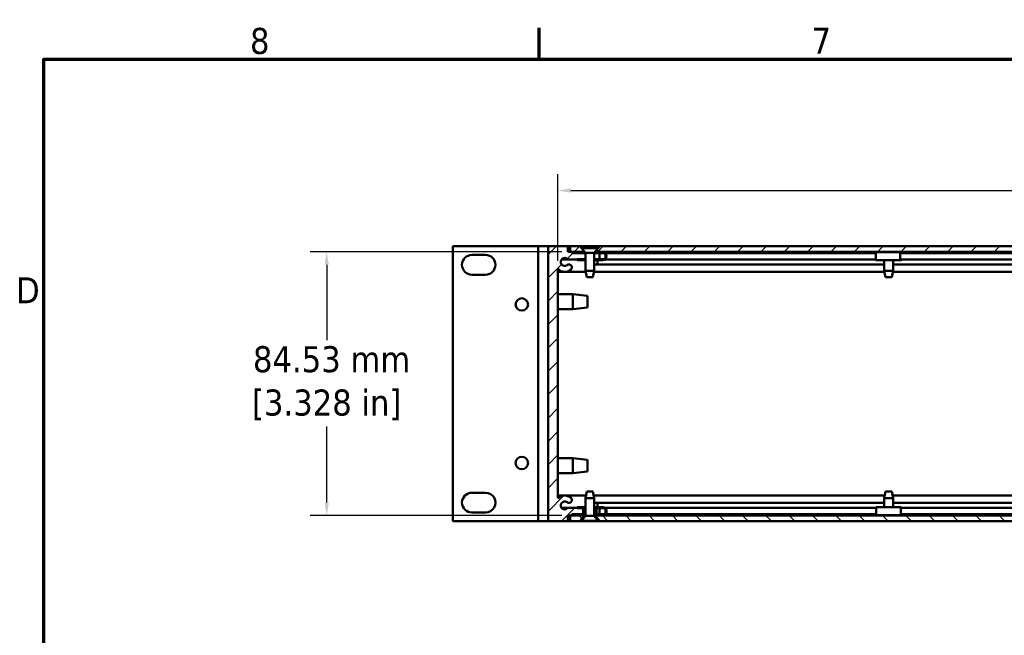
# Model space of a CAD drawing. Header units: millimetres. Extents: x 4 to 1435, y 25 to 906.
# Tile 4 of 17: x 13 to 329, y 704 to 902. Entities that reach past the tile are written whole.
import ezdxf

# ---------------------------------------------------------------- set-up
doc = ezdxf.new("R2010")
doc.units = ezdxf.units.MM
doc.header["$LTSCALE"] = 1.666666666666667
for name, color, linetype, lineweight in [('Border (ANSI)', 7, 'Continuous', 70), ('Dimension (ANSI)', 7, 'Continuous', 25), ('Hatch (ANSI)', 7, 'Continuous', 18), ('Visible (ANSI)', 7, 'Continuous', 50)]:
    doc.layers.add(name, color=color, linetype=linetype, lineweight=lineweight)
doc.styles.add('Note Text (ANSI)', font='tahoma.ttf')
doc.dimstyles.new('Default - mm (ANSI)', dxfattribs={"dimscale": 1.666666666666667, "dimtxt": 5, "dimasz": 2.5, "dimexe": 3.175, "dimexo": 1.6002, "dimgap": 0.7999999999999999, "dimtad": 0, "dimtih": 1, "dimtoh": 1, "dimrnd": 1e-08, "dimzin": 0, "dimdsep": 46, "dimtxsty": 'Note Text (ANSI)', "dimcen": 0.09, "dimdle": 10, "dimclrd": 256, "dimclre": 256, "dimclrt": 256, "dimadec": 1, "dimazin": 0, "dimtfac": 0.6096000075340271, "dimtofl": 0, "dimtmove": 0, "dimatfit": 3, "dimldrblk": 'Filled-1', "dimfxl": 1, "dimtolj": 1, "dimtzin": 0, "dimlwd": -1, "dimlwe": -1, "dimarcsym": 0})
pattern_1 = [(44.99999999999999, (0, 0), (-3.741773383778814, 3.741773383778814), [])]

# ---------------------------------------------------------------- blocks, each defined once
blk = doc.blocks.new('Borders Default Border')
at = {"layer": 'Border (ANSI)'}
blk.add_line((107.9500007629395, 533.4000015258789), (107.9500007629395, 539.4160079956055), dxfattribs=at)
at = {"layer": 'Border (ANSI)', "flags": 128}
blk.add_lwpolyline([(12.69999980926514, 25.39999961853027), (12.69999980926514, 533.4000015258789), (850.8999633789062, 533.4000015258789), (850.8999633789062, 25.39999961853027), (12.69999980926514, 25.39999961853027)], dxfattribs=at)
at = {"layer": 'Border (ANSI)', "char_height": 5, "attachment_point": 7, "style": 'Note Text (ANSI)'}
for s, insert in [('8', (52.34298764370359, 534.3025478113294)), ('7', (160.3769878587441, 534.416)), ('D', (7.352153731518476, 486.45))]:
    blk.add_mtext(s, dxfattribs=dict(at, insert=insert))
blk = doc.blocks.new('*D23')
at = {"layer": 'Defpoints', "color": 0, "transparency": 16777216}
for p in [(189.8930365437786, 827.2515670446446), (111.8378532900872, 742.7215670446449), (189.8930365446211, 742.7215670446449)]:
    blk.add_point(p, dxfattribs=at)
at = {"layer": 'Dimension (ANSI)', "transparency": 16777216}
for p, q in [((187.2260365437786, 827.2515670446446), (106.5461866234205, 827.2515670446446)), ((111.8378532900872, 823.084900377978), (111.8378532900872, 798.9642701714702)), ((111.8378532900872, 746.8882337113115), (111.8378532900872, 771.3162589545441)), ((187.2260365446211, 742.7215670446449), (106.5461866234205, 742.7215670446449))]:
    blk.add_line(p, q, dxfattribs=at)
for points in [[(111.1434088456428, 823.084900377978), (112.5322977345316, 823.084900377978), (111.8378532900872, 827.2515670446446)], [(111.1434088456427, 746.8882337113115), (112.5322977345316, 746.8882337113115), (111.8378532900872, 742.7215670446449)]]:
    blk.add_solid(points, dxfattribs=at)
at = {"layer": 'Dimension (ANSI)', "transparency": 16777216, "insert": (111.8378532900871, 785.1402645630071), "char_height": 8.333333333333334, "attachment_point": 5, "style": 'Note Text (ANSI)'}
blk.add_mtext('\\A1; 84.53 mm\\P[3.328 in]', dxfattribs=at)
blk = doc.blocks.new('Filled-1')
at = {"color": 0}
for p, q in [((0, 0), (-1, 0.3333333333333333)), ((-1, 0.3333333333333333), (-1, -0.3333333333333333)), ((-1, 0), (0, 0)), ((-1, -0.3333333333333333), (0, 0))]:
    blk.add_line(p, q, dxfattribs=at)
at = {"color": 0, "flags": 128}
blk.add_lwpolyline([(-1, -0.3333333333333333), (0, 0), (-1, 0.3333333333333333), (-1, -0.3333333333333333)], dxfattribs=at)
at = {"color": 0}
blk.add_solid([(-1, -0.3333333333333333), (0, 0), (-1, 0.3333333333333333), (-1, -0.3333333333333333)], dxfattribs=at)
blk = doc.blocks.new('*D24')
at = {"layer": 'Defpoints', "color": 0, "transparency": 16777216}
for p in [(601.2680365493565, 846.8882647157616), (185.9680365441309, 821.6817191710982), (601.2680365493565, 821.6817191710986)]:
    blk.add_point(p, dxfattribs=at)
at = {"layer": 'Dimension (ANSI)', "transparency": 16777216}
for p, q in [((185.9680365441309, 824.3487191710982), (185.9680365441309, 852.1799313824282)), ((601.2680365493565, 824.3487191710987), (601.2680365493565, 852.1799313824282)), ((190.1347032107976, 846.8882647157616), (362.0574815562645, 846.8882647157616)), ((597.1013698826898, 846.8882647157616), (425.1785915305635, 846.8882647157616))]:
    blk.add_line(p, q, dxfattribs=at)
for points in [[(190.1347032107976, 847.582709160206), (190.1347032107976, 846.1938202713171), (185.9680365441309, 846.8882647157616)], [(597.1013698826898, 847.582709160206), (597.1013698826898, 846.1938202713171), (601.2680365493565, 846.8882647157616)]]:
    blk.add_solid(points, dxfattribs=at)
at = {"layer": 'Dimension (ANSI)', "transparency": 16777216, "insert": (393.618036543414, 846.8882647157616), "char_height": 8.333333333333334, "attachment_point": 5, "style": 'Note Text (ANSI)'}
blk.add_mtext('\\A1; 415.30 mm\\P[16.350 in]', dxfattribs=at)

msp = doc.modelspace()

# ---------------------------------------------------------------- hatches: boundary and pattern name
at = {"layer": 'Hatch (ANSI)'}
h = msp.add_hatch(dxfattribs=at)
h.set_pattern_fill('ANSI31', color=256, scale=42.33333333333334, style=0)
h.set_pattern_definition(pattern_1)
edge = h.paths.add_edge_path()
edge.add_line((194.7706365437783, 826.8417670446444), (194.7706365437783, 824.8417670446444))
edge.add_line((194.7706365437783, 824.8417670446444), (194.7706365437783, 824.8097670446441))
edge.add_line((194.7706365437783, 824.8097670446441), (192.1180365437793, 824.8097670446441))
edge.add_line((192.1180365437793, 824.8097670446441), (189.1133123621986, 824.8097670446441))
edge.add_ellipse((188.1270365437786, 824.0096670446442), major_axis=(0.7714717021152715, -1.00882675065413), ratio=1, start_angle=91.64419424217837, end_angle=359.9999999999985)
edge.add_ellipse((189.4775290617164, 822.2436748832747), major_axis=(0.953186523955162, 0.0001220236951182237), ratio=1, start_angle=0, end_angle=127.39859348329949, ccw=False)
edge.add_ellipse((189.4782155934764, 822.2436749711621), major_axis=(0.5787248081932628, -0.7565274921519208), ratio=1, start_angle=7.958078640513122e-13, end_angle=52.59224072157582, ccw=False)
edge.add_ellipse((188.1278577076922, 824.0089057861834), major_axis=(-2.159821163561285, -2.32718661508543), ratio=1, start_angle=2.8421709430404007e-13, end_angle=80.27895102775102, ccw=False)
edge.add_line((185.9680365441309, 821.6817191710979), (185.9680365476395, 748.291417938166))
edge.add_ellipse((188.1270351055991, 745.9634681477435), major_axis=(1.9286802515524, 2.522066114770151), ratio=1, start_angle=3.4805225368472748e-09, end_angle=80.24955847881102, ccw=False)
edge.add_ellipse((189.4771112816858, 747.7289144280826), major_axis=(-0.5786034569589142, -0.7566203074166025), ratio=1, start_angle=0, end_angle=179.9999531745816, ccw=False)
edge.add_ellipse((188.1270365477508, 745.963467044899), major_axis=(0.9862758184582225, -0.8000999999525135), ratio=1, start_angle=91.64421838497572, end_angle=360.0000000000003)
edge.add_line((189.1133123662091, 745.1633670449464), (192.1173888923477, 745.16336704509))
edge.add_line((192.1173888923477, 745.1633670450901), (194.0430365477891, 745.1633670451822))
edge.add_line((194.043036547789, 745.1633670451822), (194.0430365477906, 745.1313670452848))
edge.add_line((194.0430365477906, 745.1313670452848), (194.0430365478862, 743.1313670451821))
edge.add_line((194.0430365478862, 743.1313670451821), (192.1173888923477, 743.13136704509))
edge.add_line((192.1173888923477, 743.1313670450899), (190.4130365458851, 743.1313670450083))
edge.add_line((190.4130365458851, 743.1313670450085), (190.4130365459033, 742.7503670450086))
edge.add_line((190.4130365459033, 742.7503670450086), (189.1430365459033, 742.7503670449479))
edge.add_line((189.1430365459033, 742.7503670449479), (189.1430365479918, 740.9215670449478))
edge.add_line((189.1430365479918, 740.9215670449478), (182.7930365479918, 740.9215670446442))
edge.add_line((182.7930365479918, 740.9215670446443), (182.7930365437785, 829.0515670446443))
edge.add_line((182.7930365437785, 829.0515670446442), (189.1430365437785, 829.0515670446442))
edge.add_line((189.1430365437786, 829.0515670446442), (189.1430365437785, 827.2227670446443))
edge.add_line((189.1430365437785, 827.2227670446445), (190.4130365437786, 827.2227670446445))
edge.add_line((190.4130365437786, 827.2227670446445), (190.4130365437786, 826.8417670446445))
edge.add_line((190.4130365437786, 826.8417670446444), (192.1180365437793, 826.8417670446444))
edge.add_line((192.1180365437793, 826.8417670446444), (194.1930365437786, 826.8417670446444))
edge.add_line((194.1930365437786, 826.8417670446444), (194.7706365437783, 826.8417670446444))
h.paths.add_polyline_path([(197.6154365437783, 826.8417670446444), (197.6154365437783, 824.8417670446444), (197.6154365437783, 824.8097670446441), (199.3030365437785, 824.809767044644), (199.3030365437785, 824.8417670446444), (199.3030365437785, 826.8417670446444), (198.1930365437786, 826.8417670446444)])
h.paths.add_polyline_path([(199.3030365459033, 743.1313670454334), (199.3030365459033, 745.1313670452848), (199.3030365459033, 745.1633670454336), (198.3430365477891, 745.1633670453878), (198.3430365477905, 745.1313670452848), (198.3430365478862, 743.1313670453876)])
h = msp.add_hatch(dxfattribs=at)
h.set_pattern_fill('ANSI31', color=256, scale=42.33333333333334, style=0)
h.set_pattern_definition(pattern_1)
h.paths.add_polyline_path([(588.8930365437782, 827.7631894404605), (588.3379500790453, 828.4247157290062), (587.793036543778, 829.0515670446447), (199.4430365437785, 829.0515670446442), (198.8981230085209, 828.4247157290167), (198.3430365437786, 827.7631894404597), (198.3430365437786, 827.2515670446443), (588.8930365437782, 827.2515670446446)])
h.paths.add_polyline_path([(194.0430365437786, 827.7631894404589), (193.4879500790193, 828.4247157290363), (192.9430365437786, 829.0515670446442), (189.8930365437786, 829.0515670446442), (189.8930365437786, 827.2515670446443), (194.0430365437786, 827.2515670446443)])
h.paths.add_polyline_path([(593.1930365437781, 827.7631894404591), (593.7481230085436, 828.4247157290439), (594.2930365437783, 829.0515670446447), (597.3430365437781, 829.0515670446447), (597.3430365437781, 827.2515670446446), (593.1930365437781, 827.2515670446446)])
h = msp.add_hatch(dxfattribs=at)
h.set_pattern_fill('ANSI31', color=256, scale=42.33333333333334, angle=75.00000000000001, style=0)
h.set_pattern_definition([(120, (0, 0), (-4.582717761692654, -2.645833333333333), [])])
h.paths.add_polyline_path([(194.1930365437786, 826.8417670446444), (194.1930365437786, 827.0978695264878), (192.1180365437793, 827.0978695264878), (192.1180365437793, 826.8417670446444)])
h.paths.add_polyline_path([(194.7706365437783, 824.8417670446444), (194.7706365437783, 824.8097670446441), (194.7706365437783, 824.585664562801), (192.1180365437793, 824.585664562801), (192.1180365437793, 824.8097670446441), (192.1180365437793, 824.8417670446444)])
edge = h.paths.add_edge_path()
edge.add_line((197.6154365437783, 824.8417670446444), (197.6154365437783, 824.8097670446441))
edge.add_line((197.6154365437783, 824.8097670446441), (197.6154365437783, 824.5856645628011))
edge.add_line((197.6154365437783, 824.585664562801), (200.2680365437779, 824.585664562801))
edge.add_ellipse((200.2680365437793, 825.8417670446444), major_axis=(-1.417459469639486e-12, -1.256102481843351), ratio=1, start_angle=1.455136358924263e-12, end_angle=179.9999999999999)
edge.add_line((200.2680365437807, 827.0978695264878), (198.1930365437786, 827.0978695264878))
edge.add_line((198.1930365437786, 827.0978695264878), (198.1930365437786, 826.8417670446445))
edge.add_line((198.1930365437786, 826.8417670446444), (199.3030365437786, 826.8417670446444))
edge.add_line((199.3030365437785, 826.8417670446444), (200.2680365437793, 826.8417670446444))
edge.add_ellipse((200.2680365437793, 825.8417670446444), major_axis=(-3.339427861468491e-15, 0.9999999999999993), ratio=1, start_angle=179.9999999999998, end_angle=359.9999999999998, ccw=False)
edge.add_line((200.2680365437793, 824.8417670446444), (199.3030365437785, 824.8417670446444))
edge.add_line((199.3030365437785, 824.8417670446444), (197.6154365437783, 824.8417670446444))
h = msp.add_hatch(dxfattribs=at)
h.set_pattern_fill('ANSI31', color=256, scale=42.33333333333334, angle=-15, style=0)
h.set_pattern_definition([(30, (0, 0), (-2.645833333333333, 4.582717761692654), [])])
h.paths.add_polyline_path([(194.1930365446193, 742.8752645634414), (194.1930365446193, 743.1313670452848), (194.0430365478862, 743.1313670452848), (192.1173888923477, 743.1313670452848), (192.1173888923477, 742.8752645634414)])
h.paths.add_polyline_path([(194.7706365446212, 745.1313670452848), (194.7706365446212, 745.3874695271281), (192.1173888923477, 745.3874695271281), (192.1173888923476, 745.1633670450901), (192.1173888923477, 745.1313670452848), (194.0430365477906, 745.1313670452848)])
edge = h.paths.add_edge_path()
edge.add_line((197.6154365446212, 745.1313670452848), (197.6154365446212, 745.3874695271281))
edge.add_line((197.6154365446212, 745.3874695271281), (200.268684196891, 745.3874695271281))
edge.add_ellipse((200.2686841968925, 744.1313670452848), major_axis=(1.256302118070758, -1.415238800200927e-12), ratio=0.9998410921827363, start_angle=269.99999999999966, end_angle=450.0000000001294, ccw=False)
edge.add_line((200.268684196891, 742.8752645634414), (198.1930365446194, 742.8752645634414))
edge.add_line((198.1930365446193, 742.8752645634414), (198.1930365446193, 743.1313670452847))
edge.add_line((198.1930365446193, 743.1313670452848), (198.3430365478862, 743.1313670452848))
edge.add_line((198.3430365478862, 743.1313670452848), (199.3030365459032, 743.1313670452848))
edge.add_line((199.3030365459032, 743.1313670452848), (200.2686841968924, 743.1313670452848))
edge.add_ellipse((200.2686841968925, 744.1313670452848), major_axis=(-1.000158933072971, -1.119159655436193e-15), ratio=0.9998410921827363, start_angle=89.99999999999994, end_angle=270.000000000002)
edge.add_line((200.2686841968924, 745.1313670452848), (199.3030365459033, 745.1313670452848))
edge.add_line((199.3030365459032, 745.1313670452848), (198.3430365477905, 745.1313670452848))
edge.add_line((198.3430365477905, 745.1313670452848), (197.6154365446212, 745.1313670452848))
h = msp.add_hatch(dxfattribs=at)
h.set_pattern_fill('ANSI31', color=256, scale=42.33333333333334, angle=90, style=0)
h.set_pattern_definition([(135, (0, 0), (-3.741773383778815, -3.741773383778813), [])])
h.paths.add_polyline_path([(587.7930365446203, 740.9215670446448), (588.8930365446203, 742.1869722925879), (588.8930365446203, 742.7215670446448), (198.3430365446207, 742.7215670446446), (198.3430365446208, 742.1869722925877), (199.4430365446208, 740.9215670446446)])
h.paths.add_polyline_path([(597.3430365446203, 740.9215670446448), (597.3430365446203, 742.7215670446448), (593.1930365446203, 742.7215670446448), (593.1930365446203, 742.1869722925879), (594.2930365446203, 740.9215670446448)])
h.paths.add_polyline_path([(189.8930365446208, 742.7215670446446), (189.8930365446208, 740.9215670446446), (192.9430365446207, 740.9215670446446), (194.0430365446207, 742.1869722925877), (194.0430365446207, 742.7215670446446)])

# ---------------------------------------------------------------- linework, layer by layer
at = {"layer": 'Visible (ANSI)'}
for p, q in [((152.3130365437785, 829.0515670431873), (153.3130365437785, 829.0515670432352)), ((152.3130365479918, 740.9215670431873), (152.3130365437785, 829.0515670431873)), ((178.6180365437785, 829.051567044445), (153.3130365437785, 829.0515670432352)), ((179.6180365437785, 829.0515670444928), (178.6180365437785, 829.051567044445)), ((179.6180365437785, 829.0515670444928), (181.6180365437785, 829.0515670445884)), ((179.6180365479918, 740.9215670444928), (179.6180365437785, 829.0515670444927)), ((182.7930365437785, 829.0515670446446), (181.6180365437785, 829.0515670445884)), ((189.1430365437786, 829.0515670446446), (182.7930365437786, 829.0515670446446)), ((182.7930365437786, 829.0515670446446), (182.7930365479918, 740.9215670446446)), ((189.1430365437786, 827.2227670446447), (189.1430365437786, 829.0515670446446)), ((189.1430365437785, 829.0515670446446), (189.8930365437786, 829.0515670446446)), ((189.8930365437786, 827.2515670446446), (189.1430365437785, 827.2515670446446)), ((190.4130365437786, 827.2227670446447), (189.1430365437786, 827.2227670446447)), ((189.8930365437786, 829.0515670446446), (189.8930365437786, 827.2515670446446)), ((192.9430365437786, 829.0515670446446), (189.8930365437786, 829.0515670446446)), ((189.8930365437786, 827.2515670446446), (194.0430365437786, 827.2515670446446)), ((190.4130365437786, 826.8417670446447), (190.4130365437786, 827.2227670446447)), ((190.4130365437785, 827.2227670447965), (194.4965047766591, 827.2227670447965)), ((194.1930365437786, 827.0978695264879), (192.1180365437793, 827.0978695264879)), ((192.1180365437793, 827.0978695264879), (192.1180365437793, 826.8417670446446)), ((193.4879500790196, 828.4247157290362), (192.9430365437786, 829.0515670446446)), ((192.9430365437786, 829.0515670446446), (199.4430365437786, 829.0515670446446)), ((193.4784115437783, 828.597869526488), (198.9076615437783, 828.597869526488)), ((193.4784115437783, 828.597869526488), (193.4784115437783, 828.436083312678)), ((193.4784115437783, 828.436083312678), (198.9076615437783, 828.436083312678)), ((194.7706365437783, 826.896069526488), (193.4784115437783, 828.436083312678)), ((194.0430365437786, 827.2515670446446), (194.0430365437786, 827.7631894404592)), ((194.4723387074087, 827.2515670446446), (194.0430365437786, 827.2515670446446)), ((194.1930365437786, 826.8417670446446), (194.1930365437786, 827.0978695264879)), ((194.1930365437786, 827.0978695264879), (194.6013062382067, 827.0978695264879)), ((197.6154365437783, 826.896069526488), (198.9076615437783, 828.436083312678)), ((197.7847668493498, 827.0978695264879), (198.1930365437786, 827.0978695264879)), ((197.8895683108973, 827.2227670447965), (290.3215047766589, 827.2227670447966)), ((198.3430365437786, 827.2515670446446), (197.9137343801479, 827.2515670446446)), ((200.2680365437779, 827.0978695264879), (198.1930365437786, 827.0978695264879)), ((198.1930365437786, 827.0978695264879), (198.1930365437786, 826.8417670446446)), ((198.3430365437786, 827.7631894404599), (198.3430365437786, 827.2515670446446)), ((198.3430365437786, 827.2515670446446), (588.8930365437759, 827.251567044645)), ((199.4430365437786, 829.0515670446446), (198.898123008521, 828.4247157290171)), ((198.9076615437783, 828.597869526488), (198.9076615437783, 828.436083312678)), ((587.793036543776, 829.0515670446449), (199.4430365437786, 829.0515670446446)), ((287.9161551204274, 827.0978695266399), (295.7584296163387, 827.0978695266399)), ((290.4263062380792, 827.0978695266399), (290.2973387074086, 827.2515670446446)), ((293.6097668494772, 827.0978695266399), (293.7387343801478, 827.2515670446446)), ((293.7145683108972, 827.2227670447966), (493.521504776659, 827.2227670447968)), ((295.7584296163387, 827.0978695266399), (296.1199179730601, 827.0978695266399)), ((296.1199179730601, 827.0978695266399), (296.1199179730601, 826.8417670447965)), ((158.383036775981, 826.2615672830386), (162.753036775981, 826.2615671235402)), ((187.1407607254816, 824.8097670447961), (189.1133123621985, 824.8097670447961)), ((189.1133123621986, 824.8097670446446), (194.7706365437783, 824.8097670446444)), ((194.7706365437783, 826.8417670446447), (190.4130365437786, 826.8417670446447)), ((192.1180365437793, 826.8417670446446), (194.1930365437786, 826.8417670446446)), ((194.7706365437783, 824.8417670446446), (192.1180365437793, 824.8417670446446)), ((192.1180365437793, 824.8417670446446), (192.1180365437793, 824.5856645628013)), ((192.1180365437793, 824.5856645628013), (194.7706365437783, 824.5856645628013)), ((194.7706365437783, 826.896069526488), (197.6154365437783, 826.896069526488)), ((194.7706365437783, 826.896069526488), (194.7706365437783, 821.1810695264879)), ((197.6154365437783, 826.896069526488), (197.6154365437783, 821.1810695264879)), ((199.3030365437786, 826.8417670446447), (197.6154365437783, 826.8417670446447)), ((200.2680365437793, 824.8417670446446), (197.6154365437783, 824.8417670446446)), ((197.6154365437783, 824.8097670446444), (199.3030365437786, 824.8097670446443)), ((197.6154365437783, 824.5856645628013), (200.2680365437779, 824.5856645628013)), ((198.1930365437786, 826.8417670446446), (200.2680365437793, 826.8417670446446)), ((198.6680365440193, 824.5856645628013), (198.6680365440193, 823.1968614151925)), ((199.3030365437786, 824.8097670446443), (199.3030365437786, 826.8417670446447)), ((200.9841157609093, 824.8097670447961), (287.8843938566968, 824.8097670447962)), ((201.0281637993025, 826.8417670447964), (287.8824401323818, 826.8417670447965)), ((287.9161551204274, 824.5856645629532), (295.7584296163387, 824.5856645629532)), ((290.5956365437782, 824.5856645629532), (290.5956365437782, 821.181069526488)), ((293.4404365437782, 824.5856645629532), (293.4404365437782, 821.181069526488)), ((295.8088250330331, 826.8417670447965), (295.7584296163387, 826.8417670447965)), ((295.7584296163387, 824.8417670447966), (295.8088250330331, 824.8417670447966)), ((296.1199179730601, 824.5856645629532), (295.7584296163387, 824.5856645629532)), ((295.808825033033, 826.8417670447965), (491.4091418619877, 826.8417670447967)), ((295.8088250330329, 824.8097670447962), (491.4091418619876, 824.8097670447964)), ((296.1199179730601, 824.8097670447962), (296.1199179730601, 824.5856645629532)), ((185.9680365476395, 748.2914179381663), (185.9680365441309, 821.6817191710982)), ((185.9680365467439, 820.8339054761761), (194.8396510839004, 820.8339054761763)), ((194.7706365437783, 821.1810695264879), (197.6154365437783, 821.1810695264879)), ((195.1897365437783, 819.0728695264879), (194.7706365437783, 821.1810695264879)), ((197.1963365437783, 819.0728695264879), (197.6154365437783, 821.1810695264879)), ((197.546422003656, 820.8339054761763), (290.6646510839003, 820.8339054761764)), ((197.6154365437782, 823.1968614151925), (290.595636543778, 823.1968614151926)), ((290.5956365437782, 821.181069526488), (293.4404365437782, 821.181069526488)), ((291.0147365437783, 819.0728695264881), (290.5956365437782, 821.181069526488)), ((293.0213365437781, 819.0728695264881), (293.4404365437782, 821.181069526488)), ((293.3714220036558, 820.8339054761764), (493.8646510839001, 820.8339054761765)), ((293.440436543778, 823.1968614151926), (493.7956365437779, 823.1968614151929)), ((162.7530365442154, 819.9115671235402), (158.3830365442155, 819.9115672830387)), ((197.1963365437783, 819.0728695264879), (195.1897365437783, 819.0728695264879)), ((293.0213365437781, 819.0728695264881), (291.0147365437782, 819.0728695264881)), ((185.9680365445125, 813.6995670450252), (190.7178365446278, 813.6995670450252)), ((190.7178365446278, 808.8735670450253), (190.7178365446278, 813.6995670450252)), ((195.4930365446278, 813.1661670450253), (190.7178365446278, 813.6995670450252)), ((195.4930365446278, 813.1661670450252), (195.4930365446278, 809.4069670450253)), ((185.9680365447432, 808.8735670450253), (190.7178365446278, 808.8735670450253)), ((195.4930365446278, 809.4069670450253), (190.7178365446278, 808.8735670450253)), ((185.9680365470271, 761.0995670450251), (190.7178365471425, 761.0995670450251)), ((190.7178365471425, 756.2735670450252), (190.7178365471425, 761.0995670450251)), ((195.4930365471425, 760.5661670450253), (190.7178365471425, 761.0995670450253)), ((195.4930365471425, 760.5661670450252), (195.4930365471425, 756.8069670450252)), ((185.9680365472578, 756.2735670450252), (190.7178365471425, 756.2735670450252)), ((195.4930365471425, 756.8069670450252), (190.7178365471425, 756.2735670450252)), ((158.3830367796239, 750.0615671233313), (162.7530363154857, 750.0615669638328)), ((185.9680365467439, 749.1386636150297), (194.9297316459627, 749.1386636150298)), ((195.1897365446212, 750.4465670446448), (194.7706365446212, 748.3383670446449)), ((197.6154365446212, 748.3383670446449), (194.7706365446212, 748.3383670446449)), ((194.7706365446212, 742.6233670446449), (194.7706365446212, 748.3383670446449)), ((195.1897365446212, 750.4465670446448), (197.1963365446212, 750.4465670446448)), ((197.1963365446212, 750.4465670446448), (197.6154365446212, 748.3383670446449)), ((197.4563414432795, 749.1386636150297), (290.7547316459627, 749.1386636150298)), ((197.6154365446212, 742.6233670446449), (197.6154365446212, 748.3383670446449)), ((291.0147365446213, 750.4465670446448), (290.5956365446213, 748.3383670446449)), ((293.4404365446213, 748.3383670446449), (290.5956365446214, 748.3383670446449)), ((290.5956365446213, 745.3874695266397), (290.5956365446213, 748.3383670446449)), ((291.0147365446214, 750.4465670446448), (293.0213365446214, 750.4465670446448)), ((293.0213365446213, 750.4465670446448), (293.4404365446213, 748.3383670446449)), ((293.2813414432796, 749.1386636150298), (493.9547316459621, 749.13866361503)), ((293.4404365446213, 745.3874695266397), (293.4404365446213, 748.3383670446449)), ((187.1407607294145, 745.1633670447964), (189.1133123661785, 745.1633670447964)), ((194.0430365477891, 745.1633670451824), (189.113312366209, 745.1633670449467)), ((194.7706365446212, 745.3874695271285), (192.1173888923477, 745.3874695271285)), ((192.1173888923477, 745.3874695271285), (192.1173888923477, 745.1313670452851)), ((192.1173888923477, 745.1313670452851), (194.7706365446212, 745.1313670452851)), ((194.0430365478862, 743.1313670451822), (194.0430365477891, 745.1633670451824)), ((197.6154365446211, 746.776713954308), (290.5956365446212, 746.7767139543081)), ((200.268684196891, 745.3874695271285), (197.6154365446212, 745.3874695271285)), ((197.6154365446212, 745.1313670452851), (200.2686841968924, 745.1313670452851)), ((199.3030365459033, 745.1633670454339), (198.343036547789, 745.1633670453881)), ((198.343036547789, 745.1633670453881), (198.3430365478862, 743.1313670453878)), ((198.6680365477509, 746.776713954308), (198.6680365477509, 745.3874695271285)), ((199.3030365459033, 743.1313670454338), (199.3030365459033, 745.1633670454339)), ((200.3373586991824, 745.3874695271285), (200.268684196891, 745.3874695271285)), ((201.0533241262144, 745.1633670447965), (288.0275811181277, 745.1633670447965)), ((295.8866785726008, 745.3874695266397), (288.0374195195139, 745.3874695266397)), ((293.4404365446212, 746.7767139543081), (493.7956365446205, 746.7767139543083)), ((295.8866785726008, 745.3874695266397), (295.9986535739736, 745.3874695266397)), ((295.9006739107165, 745.1313670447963), (295.8866785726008, 745.1313670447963)), ((295.9006739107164, 745.1633670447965), (491.1017569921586, 745.1633670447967)), ((295.9986535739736, 745.3874695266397), (295.9986535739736, 745.1633670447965)), ((162.7530365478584, 743.7115669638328), (158.3830365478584, 743.7115671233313)), ((189.1430365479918, 740.9215670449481), (189.1430365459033, 742.7503670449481)), ((189.1430365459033, 742.7503670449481), (190.4130365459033, 742.7503670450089)), ((189.1430365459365, 742.7215670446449), (189.8930365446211, 742.7215670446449)), ((189.8930365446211, 742.7215670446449), (189.8930365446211, 740.9215670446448)), ((194.0430365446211, 742.7215670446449), (189.8930365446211, 742.7215670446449)), ((190.4130365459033, 742.7503670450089), (190.4130365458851, 743.1313670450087)), ((190.4130365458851, 743.1313670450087), (194.0430365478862, 743.1313670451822)), ((190.4130365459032, 742.7503670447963), (194.7706365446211, 742.7503670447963)), ((194.1930365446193, 743.1313670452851), (192.1173888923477, 743.1313670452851)), ((192.1173888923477, 743.1313670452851), (192.1173888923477, 742.8752645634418)), ((192.1173888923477, 742.8752645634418), (194.1930365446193, 742.8752645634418)), ((192.9430365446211, 740.9215670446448), (194.0430365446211, 742.1869722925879)), ((194.7706365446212, 742.6233670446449), (193.4784115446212, 741.0833532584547)), ((194.0430365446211, 742.1869722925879), (194.0430365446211, 742.7215670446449)), ((194.0430365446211, 742.7215670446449), (194.7706365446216, 742.7215670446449)), ((194.0430365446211, 742.1869722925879), (194.404457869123, 742.1869722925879)), ((194.1930365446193, 742.8752645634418), (194.1930365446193, 743.1313670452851)), ((194.1930365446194, 743.1313670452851), (194.7706365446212, 743.1313670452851)), ((194.7706365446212, 742.8752645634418), (194.1930365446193, 742.8752645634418)), ((197.6154365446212, 742.6233670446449), (194.7706365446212, 742.6233670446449)), ((197.6154365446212, 743.1313670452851), (198.1930365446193, 743.1313670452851)), ((198.1930365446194, 742.8752645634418), (197.6154365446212, 742.8752645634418)), ((197.6154365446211, 742.7503670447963), (290.5956365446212, 742.7503670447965)), ((197.6154365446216, 742.7215670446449), (198.3430365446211, 742.7215670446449)), ((197.6154365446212, 742.6233670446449), (198.9076615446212, 741.0833532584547)), ((197.9816152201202, 742.1869722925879), (198.3430365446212, 742.1869722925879)), ((200.2686841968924, 743.1313670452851), (198.1930365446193, 743.1313670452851)), ((198.1930365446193, 743.1313670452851), (198.1930365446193, 742.8752645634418)), ((198.1930365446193, 742.8752645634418), (200.268684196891, 742.8752645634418)), ((198.3430365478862, 743.1313670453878), (199.3030365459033, 743.1313670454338)), ((588.8930365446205, 742.721567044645), (198.3430365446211, 742.7215670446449)), ((198.3430365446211, 742.7215670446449), (198.3430365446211, 742.1869722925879)), ((198.3430365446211, 742.1869722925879), (199.4430365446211, 740.9215670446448)), ((200.3373586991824, 742.8752645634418), (200.268684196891, 742.8752645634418)), ((201.0973651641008, 743.1313670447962), (288.026975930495, 743.1313670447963)), ((295.8866785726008, 742.875264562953), (288.0374195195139, 742.875264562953)), ((290.5956365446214, 742.7215670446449), (290.5956365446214, 742.875264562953)), ((293.4404365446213, 742.7215670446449), (293.4404365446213, 742.875264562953)), ((293.4404365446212, 742.7503670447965), (493.7956365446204, 742.7503670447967)), ((295.8866785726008, 743.1313670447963), (295.9006739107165, 743.1313670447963)), ((295.9986535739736, 742.875264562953), (295.8866785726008, 742.875264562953)), ((295.9006739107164, 743.1313670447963), (491.0999686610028, 743.1313670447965)), ((295.9986535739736, 743.1313670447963), (295.9986535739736, 742.875264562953)), ((152.3130365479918, 740.9215670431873), (153.3130365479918, 740.9215670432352)), ((178.6180365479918, 740.9215670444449), (153.3130365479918, 740.9215670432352)), ((179.6180365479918, 740.9215670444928), (178.6180365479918, 740.9215670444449)), ((179.6180365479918, 740.9215670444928), (181.6180365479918, 740.9215670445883)), ((182.7930365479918, 740.9215670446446), (181.6180365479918, 740.9215670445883)), ((182.7930365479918, 740.9215670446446), (189.1430365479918, 740.9215670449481)), ((189.8930365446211, 740.9215670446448), (189.1430365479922, 740.9215670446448)), ((189.8930365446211, 740.9215670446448), (192.9430365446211, 740.9215670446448)), ((193.4784115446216, 740.9215670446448), (192.9430365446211, 740.9215670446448)), ((198.9076615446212, 741.0833532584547), (193.4784115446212, 741.0833532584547)), ((193.4784115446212, 740.9215670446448), (193.4784115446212, 741.0833532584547)), ((198.9076615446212, 740.9215670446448), (193.4784115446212, 740.9215670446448)), ((198.9076615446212, 740.9215670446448), (198.9076615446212, 741.0833532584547)), ((199.4430365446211, 740.9215670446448), (198.9076615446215, 740.9215670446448)), ((199.4430365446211, 740.9215670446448), (587.7930365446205, 740.921567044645))]:
    msp.add_line(p, q, dxfattribs=at)
for centre in [(174.4110365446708, 810.3865670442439), (174.4110365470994, 759.5865670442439)]:
    msp.add_circle(centre, 1.9939, dxfattribs=at)
for centre, radius, start, end in [((200.2680365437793, 825.8417670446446), 1.256102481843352, 269.9999999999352, 89.99999999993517), ((158.3830366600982, 823.0865671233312), 3.175000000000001, 89.99999790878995, 269.9999979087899), ((162.7530366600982, 823.0865671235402), 3.174999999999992, 269.9999979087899, 89.99999790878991), ((188.1270365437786, 824.0096670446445), 1.270000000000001, 39.05012253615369, 307.4059282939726), ((200.2680365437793, 825.8417670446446), 0.9999999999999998, 270, 90), ((188.1278577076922, 824.0089057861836), 3.175000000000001, 227.1361430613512, 307.4150940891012), ((189.4775290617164, 822.243674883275), 0.953186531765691, 0.007334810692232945, 127.4059282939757), ((189.4782155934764, 822.2436749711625), 0.952500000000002, 307.4150940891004, 0.00733481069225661), ((158.3830366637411, 746.8865671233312), 3.175, 89.99999790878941, 269.9999979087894), ((162.7530366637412, 746.8865669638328), 3.174999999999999, 269.9999979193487, 90.00000628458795), ((188.1270351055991, 745.9634681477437), 3.175000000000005, 52.59404907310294, 132.8436075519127), ((189.4771112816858, 747.7289144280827), 0.9525000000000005, 232.5940959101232, 52.59404908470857), ((188.1270365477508, 745.9634670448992), 1.269999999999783, 52.59409585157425, 320.9498774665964)]:
    msp.add_arc(centre, radius, start, end, dxfattribs=at)
for centre, major_axis, ratio, start_param, end_param in [((287.9161551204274, 825.8417670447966), (6.152735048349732e-14, 1.256102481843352), 0.04435439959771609, 1.14590112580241e-09, 3.141592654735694), ((295.7584296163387, 825.8417670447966), (-6.133037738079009e-14, -1.256102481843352), 0.04435439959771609, 3.141592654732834, 6.283185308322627), ((295.7584296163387, 825.8417670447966), (-1.02049526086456e-15, 0.9999999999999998), 0.04435439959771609, 2.411335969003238e-12, 3.141592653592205), ((200.2686841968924, 744.1313670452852), (1.256302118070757, -1.415238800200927e-12), 0.9998410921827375, 4.712388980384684, 7.853981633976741), ((200.2686841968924, 744.1313670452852), (-1.00015893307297, -1.119159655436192e-15), 0.9998410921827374, 1.570796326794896, 4.712388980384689), ((200.3373586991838, 744.1313670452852), (-1.417234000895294e-12, -1.256102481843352), 0.9998410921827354, 0, 3.14159265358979), ((288.0374195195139, 744.1313670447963), (-2.083870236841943e-14, 1.256102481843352), 0.01373926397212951, 0, 3.141592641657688), ((295.8866785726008, 744.1313670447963), (2.089971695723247e-14, -1.256102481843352), 0.01373926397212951, 3.141592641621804, 6.283185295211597), ((295.8866785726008, 744.1313670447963), (-1.088474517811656e-15, 0.9999999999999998), 0.01373926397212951, 2.432802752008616e-11, 3.141592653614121)]:
    msp.add_ellipse(centre, major_axis=major_axis, ratio=ratio, start_param=start_param, end_param=end_param, dxfattribs=at)

# ---------------------------------------------------------------- block references
at = {"xscale": 1.666666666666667, "yscale": 1.666666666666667, "zscale": 1.666666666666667}
msp.add_blockref('Borders Default Border', (0, 0), dxfattribs=at)

# ---------------------------------------------------------------- dimensions: what is measured, and where the dimension line sits
at = {"layer": 'Dimension (ANSI)'}
dim = msp.add_linear_dim(base=(601.2680365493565, 846.8882647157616), p1=(185.9680365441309, 821.6817191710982), p2=(601.2680365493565, 821.6817191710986), text=' <> mm\\X[16.350 in]', dimstyle='Default - mm (ANSI)', override={"dimtih": 0, "dimtoh": 0, "dimdec": 2, "dimpost": '', "dimtp": 0, "dimtm": -0, "dimtdec": 2, "dimatfit": 1}, dxfattribs=at)
dim.commit()
dim.dimension.update_dxf_attribs({"geometry": '*D24', "text_midpoint": (393.618036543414, 846.8882647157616), "dimtype": 160})
dim = msp.add_linear_dim(base=(111.8378532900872, 742.7215670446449), p1=(189.8930365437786, 827.2515670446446), p2=(189.8930365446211, 742.7215670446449), angle=90, text=' <> mm\\X[3.328 in]', dimstyle='Default - mm (ANSI)', override={"dimdec": 2, "dimpost": '', "dimtp": 0, "dimtm": -0, "dimtdec": 2, "dimatfit": 1}, dxfattribs=at)
dim.commit()
dim.dimension.update_dxf_attribs({"geometry": '*D23', "text_midpoint": (111.8378532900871, 785.1402645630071), "dimtype": 160})

doc.saveas('drawing.dxf')
